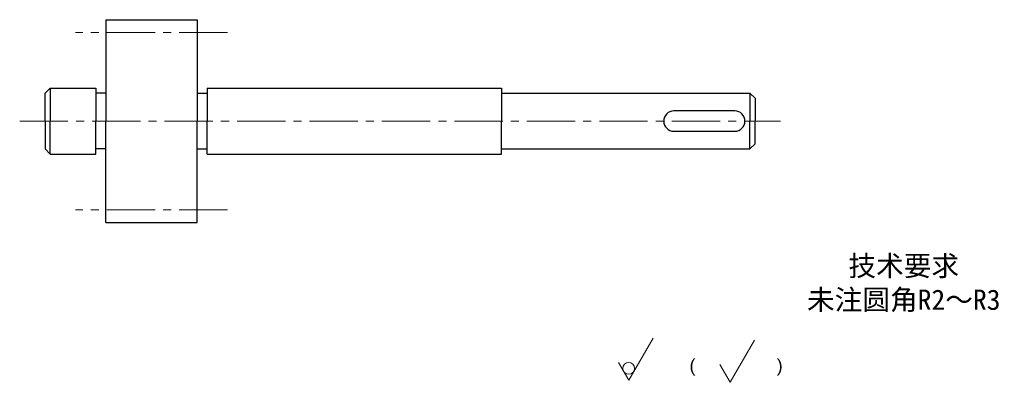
# Model space of a CAD drawing. Header units: millimetres. Extents: x 2862 to 3056, y 1908 to 1979.
import ezdxf

# ---------------------------------------------------------------- set-up
doc = ezdxf.new("R2010")
doc.units = ezdxf.units.MM
doc.header["$LTSCALE"] = 0.5
doc.linetypes.add('CENTER2', pattern=[28.575, 19.05, -3.175, 3.175, -3.175])
for name, color, linetype, lineweight in [('中心线', 7, 'CENTER2', 15), ('尺寸线', 7, 'Continuous', 15), ('轮廓线', 7, 'Continuous', 30)]:
    doc.layers.add(name, color=color, linetype=linetype, lineweight=lineweight)
doc.styles.get("Standard").update_dxf_attribs({"font": 'arial.ttf'})

msp = doc.modelspace()

# ---------------------------------------------------------------- linework, layer by layer
at = {"layer": '中心线'}
for p, q in [((2902.96, 1976.72), (2872.96, 1976.72)), ((2861.96, 1959.22), (3011.96, 1959.22)), ((2902.96, 1941.72), (2872.96, 1941.72))]:
    msp.add_line(p, q, dxfattribs=at)
at = {"layer": '尺寸线'}
for p, q in [((2982.04, 1908.1), (2986.85, 1916.43)), ((3002.03, 1907.7), (3006.84, 1916.02)), ((2982.04, 1908.1), (2980.02, 1911.6)), ((3002.03, 1907.7), (3000.01, 1911.2))]:
    msp.add_line(p, q, dxfattribs=at)
msp.add_circle((2982.04, 1910.44), 1.17, dxfattribs=at)
at = {"layer": '轮廓线'}
for p, q in [((2878.96, 1979.22), (2878.96, 1959.22)), ((2878.96, 1979.22), (2896.96, 1979.22)), ((2896.96, 1979.22), (2896.96, 1959.22)), ((2866.96, 1964.72), (2867.96, 1965.72)), ((2867.96, 1965.72), (2876.96, 1965.72)), ((2867.96, 1965.72), (2867.96, 1959.22)), ((2876.96, 1965.72), (2876.96, 1959.22)), ((2898.96, 1965.72), (2898.96, 1959.22)), ((2898.96, 1965.72), (2956.96, 1965.72)), ((2956.96, 1965.72), (2956.96, 1959.22)), ((2866.96, 1959.22), (2866.96, 1964.72)), ((2878.96, 1964.72), (2876.96, 1964.72)), ((2896.96, 1964.72), (2898.96, 1964.72)), ((2956.96, 1964.72), (3005.96, 1964.72)), ((3006.96, 1963.72), (3005.96, 1964.72)), ((3005.96, 1964.72), (3005.96, 1959.22)), ((3006.96, 1963.72), (3006.96, 1959.22)), ((3002.96, 1961.22), (2990.96, 1961.22)), ((2866.96, 1959.22), (2866.96, 1953.72)), ((2867.96, 1952.72), (2867.96, 1959.22)), ((2876.96, 1952.72), (2876.96, 1959.22)), ((2878.96, 1939.22), (2878.96, 1959.22)), ((2896.96, 1939.22), (2896.96, 1959.22)), ((2898.96, 1952.72), (2898.96, 1959.22)), ((2956.96, 1952.72), (2956.96, 1959.22)), ((3005.96, 1953.72), (3005.96, 1959.22)), ((3006.96, 1954.72), (3006.96, 1959.22)), ((2990.96, 1957.22), (3002.96, 1957.22)), ((2866.96, 1953.72), (2867.96, 1952.72)), ((2878.96, 1953.72), (2876.96, 1953.72)), ((2896.96, 1953.72), (2898.96, 1953.72)), ((2956.96, 1953.72), (3005.96, 1953.72)), ((3006.96, 1954.72), (3005.96, 1953.72)), ((2867.96, 1952.72), (2876.96, 1952.72)), ((2898.96, 1952.72), (2956.96, 1952.72)), ((2878.96, 1939.22), (2896.96, 1939.22))]:
    msp.add_line(p, q, dxfattribs=at)
for centre, start, end in [((2990.96, 1959.22), 90, 270), ((3002.96, 1959.22), 270, 90)]:
    msp.add_arc(centre, 2, start, end, dxfattribs=at)

# ---------------------------------------------------------------- texts
at = {"layer": '尺寸线', "attachment_point": 1}
for s, width, insert, char_height in [('\\pxqc;{\\fSimSun|b0|i0|c134|p2;技术要求}\\P{\\fSimSun|b0|i0|c134|p2;未注圆角R2～R3}', 42.3532, (3015.1, 1932.66), 4), ('\\pxi-3,l4,t4;(^I          )', 28.0799, (2991.54, 1912.28), 2.5)]:
    msp.add_mtext_dynamic_manual_height_columns(s, width=width, gutter_width=12.5, heights=[0], dxfattribs=dict(at, insert=insert, char_height=char_height))

doc.saveas('drawing.dxf')
